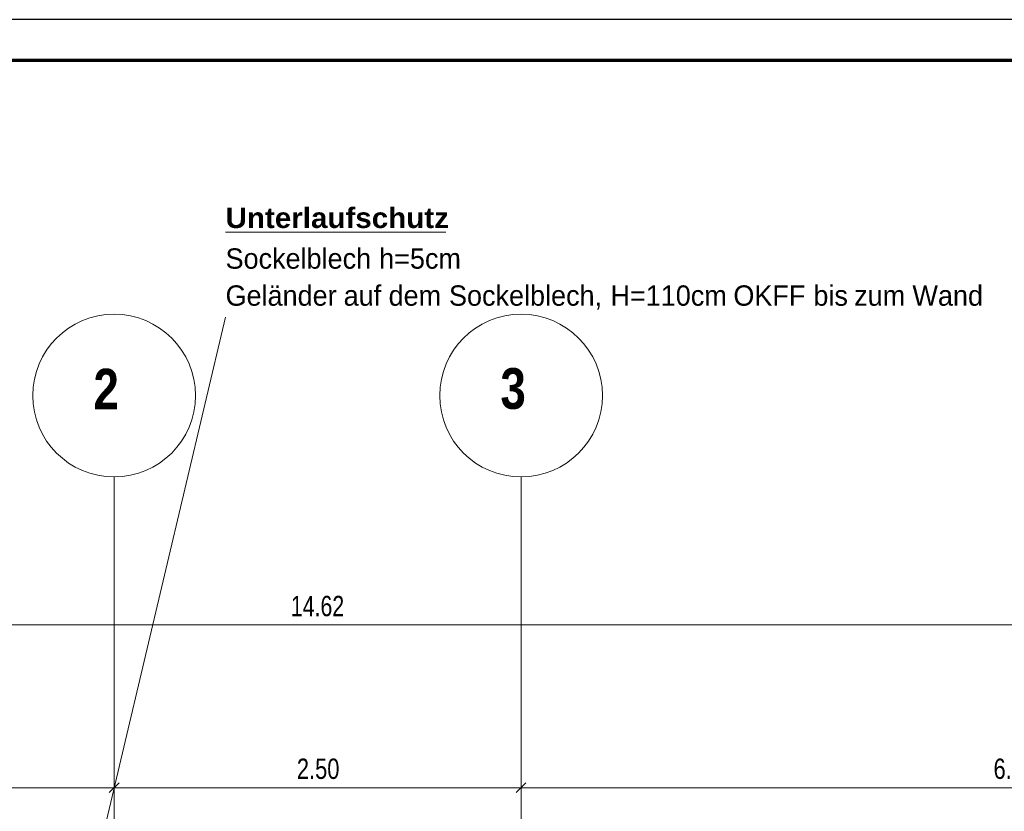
# Model space of a CAD drawing. Extents: x 1101 to 1942, y 41 to 882.
# Tile 93 of 113: x 1412 to 1533, y 785 to 882. Entities that reach past the tile are written whole.
import ezdxf
from ezdxf.lldxf.tags import DXFTag

# ---------------------------------------------------------------- set-up
doc = ezdxf.new("R2010")
doc.units = 0
doc.layers.get('0').update_dxf_attribs({"lineweight": 13})
for name, color, linetype, lineweight in [('Axen', 7, 'Continuous', 25), ('Beschriftung', 7, 'Continuous', 25), ('FORMAT', 7, 'Continuous', 25), ('Maßlinien', 7, 'Continuous', 25)]:
    doc.layers.add(name, color=color, linetype=linetype, lineweight=lineweight)
doc.styles.get("Standard").update_dxf_attribs({"font": 'arial.ttf'})
tags = doc.linetypes.add('ALL_S25', pattern=[0.001, 0, -0.001]).pattern_tags.tags
tags[6:7] = [DXFTag(74, 4), DXFTag(75, 0), DXFTag(340, '0'), DXFTag(46, 1.0), DXFTag(50, 0.0), DXFTag(44, 0.0), DXFTag(45, 0.0)]
tags[4:5] = [DXFTag(74, 4), DXFTag(75, 0), DXFTag(340, '0'), DXFTag(46, 1.0), DXFTag(50, 0.0), DXFTag(44, 0.0), DXFTag(45, 0.0)]

# ---------------------------------------------------------------- blocks, each defined once
blk = doc.blocks.new('Blockreferenz-A03CP7DX1H', base_point=(1100.84, 40.85))
at = {"layer": 'FORMAT', "color": 0, "linetype": 'ByBlock', "ltscale": 0.25}
blk.add_line((1941.84, 881.85), (1100.84, 881.85), dxfattribs=at)
at = {"layer": 'FORMAT', "color": 0, "linetype": 'ByBlock', "lineweight": 70, "ltscale": 0.7}
blk.add_line((1936.84, 876.85), (1120.84, 876.85), dxfattribs=at)
blk = doc.blocks.new('Referenz-A03CP7E41H', base_point=(1127.79, 89.81))
at = {"layer": 'Axen', "color": 0, "linetype": 'ALL_S25', "lineweight": -2, "ltscale": 0.13}
for p, q in [((1423.5, 90.13), (1423.5, 825.65)), ((1473.5, 90.13), (1473.5, 825.65))]:
    blk.add_line(p, q, dxfattribs=at)
at = {"layer": 'Axen', "color": 0, "lineweight": -2}
for centre in [(1423.5, 835.65), (1473.5, 835.65)]:
    blk.add_circle(centre, 10, dxfattribs=at)
at = {"layer": 'Beschriftung', "color": 0, "lineweight": -2}
for p, q in [((1437.19, 855.74), (1464.26, 855.74)), ((1406.93, 717.4), (1437.19, 845.28))]:
    blk.add_line(p, q, dxfattribs=at)
at = {"layer": 'Maßlinien', "color": 0, "lineweight": -2}
for p, q in [((1302.3, 807.45), (1594.7, 807.45)), ((1422.9, 786.85), (1424.1, 788.05)), ((1423.5, 787.45), (1423.5, 788.45)), ((1472.9, 786.85), (1474.1, 788.05)), ((1473.5, 787.45), (1473.5, 788.45)), ((1302.3, 787.45), (1423.5, 787.45)), ((1423.5, 787.45), (1423.5, 786.45)), ((1423.5, 787.45), (1473.5, 787.45)), ((1473.5, 787.45), (1473.5, 786.45)), ((1473.5, 787.45), (1594.7, 787.45))]:
    blk.add_line(p, q, dxfattribs=at)
at = {"layer": 'Axen', "color": 0, "lineweight": -2, "char_height": 5, "attachment_point": 1, "rotation": 0}
for s, insert in [('{\\W0.98;\\fArial Narrow|b1|i0;2}', (1420.96, 838.94)), ('{\\W0.98;\\fArial Narrow|b1|i0;3}', (1470.96, 839.02))]:
    blk.add_mtext(s, dxfattribs=dict(at, insert=insert))
at = {"layer": 'Beschriftung', "color": 0, "lineweight": -2, "char_height": 2.5, "attachment_point": 1, "rotation": 0}
for s, insert in [('{\\W1.04;\\fArial|b1|i0;Unterlaufschutz}', (1437.19, 858.74)), ('{\\W0.95;\\fArial;Sockelblech}', (1437.19, 853.74)), ('{\\W0.95;\\fArial;h=5cm}', (1456.06, 853.74)), ('{\\W0.95;\\fArial;Geländer}', (1437.19, 849.19)), ('{\\W0.95;\\fArial;auf}', (1451.7, 849.19)), ('{\\W0.95;\\fArial;dem}', (1457.22, 849.19)), ('{\\W0.95;\\fArial;Sockelblech,}', (1464.64, 849.19)), ('{\\W0.95;\\fArial;H=110cm}', (1484.48, 849.19)), ('{\\W0.95;\\fArial;OKFF}', (1499.58, 849.19)), ('{\\W0.95;\\fArial;bis}', (1509.41, 849.19)), ('{\\W0.95;\\fArial;Wand}', (1521.58, 849.19)), ('{\\W0.95;\\fArial;zum}', (1514.42, 849.19))]:
    blk.add_mtext(s, dxfattribs=dict(at, insert=insert))
at = {"layer": 'Maßlinien', "color": 0, "lineweight": -2, "char_height": 2.5, "attachment_point": 1, "rotation": 0}
for s, insert in [('{\\W0.75;\\fArial;14.62}', (1445.21, 811.03)), ('{\\W0.77;\\fArial;2.50}', (1445.95, 791.03)), ('{\\W0.77;\\fArial;6.06}', (1531.54, 791.03))]:
    blk.add_mtext(s, dxfattribs=dict(at, insert=insert))

msp = doc.modelspace()

# ---------------------------------------------------------------- block references
at = {"ltscale": 0.13}
msp.add_blockref('Blockreferenz-A03CP7DX1H', (1100.84, 40.85), dxfattribs=at)
at = {"color": 251, "lineweight": 13, "ltscale": 0.13, "true_color": 0x5f5f5f}
msp.add_blockref('Referenz-A03CP7E41H', (1127.79, 89.81), dxfattribs=at)

doc.saveas('drawing.dxf')
